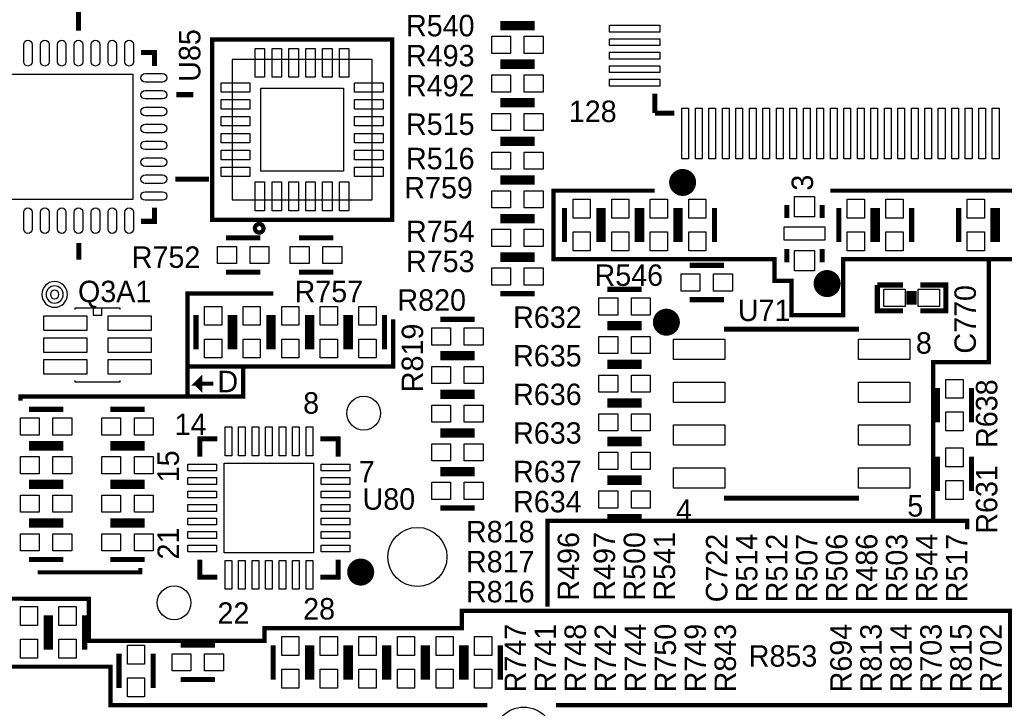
# Model space of a CAD drawing. Extents: x -53 to 531, y -106 to 304.
# Tile 34 of 65: x 121 to 150, y 75 to 95. Entities that reach past the tile are written whole.
import ezdxf
from ezdxf.enums import TextEntityAlignment as Align

# ---------------------------------------------------------------- set-up
doc = ezdxf.new("R2010")
doc.units = 0
for name, color, linetype in [('BOARD_GEOMETRY_SILKSCREEN_TOP', 1, 'CONTINUOUS'), ('PACKAGE_GEOMETRY_SILKSCREEN_TOP', 4, 'CONTINUOUS'), ('PIN_TOP', 5, 'CONTINUOUS'), ('REF_DES_SILKSCREEN_TOP', 6, 'CONTINUOUS')]:
    doc.layers.add(name, color=color, linetype=linetype)

msp = doc.modelspace()

# ---------------------------------------------------------------- linework, layer by layer
at = {"layer": 'BOARD_GEOMETRY_SILKSCREEN_TOP', "const_width": 0.127}
for points in [[(139.827, 90.17), (136.8298, 90.17), (136.8298, 88.138), (143.383, 88.138), (143.383, 87.503), (143.891, 87.503), (143.891, 86.487), (145.415, 86.487), (145.415, 88.138), (155.829, 88.138), (155.829, 90.17), (145.034, 90.17)], [(148.082, 80.391), (148.082, 85.09), (149.733, 85.09), (149.733, 88.138)], [(128.524, 87.122), (125.984, 87.122), (125.984, 84.074), (121.031, 84.074), (121.031, 83.947)], [(132.08, 86.36), (132.08, 84.963), (125.984, 84.963)], [(125.984, 84.201), (125.984, 84.074), (127.635, 84.074), (127.635, 84.963)], [(126.746, 84.455), (126.238, 84.455), (126.365, 84.582), (126.365, 84.328), (126.238, 84.455)], [(149.098, 80.137), (149.098, 80.391), (136.652, 80.391), (136.652, 77.851)], [(121.539, 78.867), (124.587, 78.867), (124.587, 78.994)], [(115.8494, 78.105), (114.808, 78.105), (114.808, 76.073), (123.698, 76.073), (123.698, 74.93), (134.874, 74.93)], [(136.906, 74.93), (150.368, 74.93), (150.368, 77.724), (134.112, 77.724), (134.112, 77.216), (128.27, 77.216), (128.27, 76.835), (123.063, 76.835), (123.063, 78.0796), (115.824, 78.105)]]:
    msp.add_lwpolyline(points, dxfattribs=at)
at = {"layer": 'PACKAGE_GEOMETRY_SILKSCREEN_TOP'}
for points, const_width in [([(122.755406, 94.912688), (122.755406, 95.912686)], 0.1524), ([(136.271, 95.123), (135.255, 95.123)], 0.1524), ([(136.271, 94.996), (135.255, 94.996)], 0.1524), ([(128.237234, 89.310464), (126.713234, 89.310464), (126.713234, 94.644464), (132.047234, 94.644464), (132.047234, 89.310464), (128.237234, 89.310464)], 0.127), ([(125.005592, 93.862652), (125.005592, 94.262702), (124.605542, 94.262702)], 0.1524), ([(136.271, 93.98), (135.255, 93.98)], 0.1524), ([(136.271, 93.853), (135.255, 93.853)], 0.1524), ([(139.838938, 92.467938), (139.838938, 93.042994)], 0.150114), ([(126.15545, 93.012514), (125.655578, 93.012514)], 0.1524), ([(136.271, 92.837), (135.255, 92.837)], 0.1524), ([(135.255, 92.71), (136.271, 92.71)], 0.1524), ([(140.413994, 92.467938), (139.838938, 92.467938)], 0.150114), ([(135.255, 91.694), (136.271, 91.694)], 0.1524), ([(135.255, 91.567), (136.271, 91.567)], 0.1524), ([(125.625352, 90.512646), (126.62535, 90.512646)], 0.1524), ([(135.255, 90.551), (136.271, 90.551)], 0.1524), ([(136.271, 90.424), (135.255, 90.424)], 0.1524), ([(124.605542, 89.262458), (125.005592, 89.262458), (125.005592, 89.662508)], 0.1524), ([(137.16, 89.662), (137.16, 88.646)], 0.1524), ([(138.176, 89.662), (138.176, 88.646)], 0.1524), ([(138.303, 89.662), (138.303, 88.646)], 0.1524), ([(139.319, 89.662), (139.319, 88.646)], 0.1524), ([(139.446, 89.662), (139.446, 88.646)], 0.1524), ([(140.462, 89.662), (140.462, 88.646)], 0.1524), ([(140.589, 88.646), (140.589, 89.662)], 0.1524), ([(141.605, 88.646), (141.605, 89.662)], 0.1524), ([(143.746982, 89.359994), (143.746982, 89.749884)], 0.150114), ([(144.797018, 89.359994), (144.797018, 89.749884)], 0.150114), ([(145.288, 88.646), (145.288, 89.662)], 0.1524), ([(146.304, 88.646), (146.304, 89.662)], 0.1524), ([(146.431, 88.646), (146.431, 89.662)], 0.1524), ([(147.447, 88.646), (147.447, 89.662)], 0.1524), ([(148.844, 88.646), (148.844, 89.662)], 0.1524), ([(149.86, 88.646), (149.86, 89.662)], 0.1524), ([(149.987, 88.646), (149.987, 89.662)], 0.1524), ([(136.271, 89.408), (135.255, 89.408)], 0.1524), ([(135.255, 89.281), (136.271, 89.281)], 0.1524), ([(127.127, 88.773), (128.143, 88.773)], 0.1524), ([(130.302, 88.773), (129.286, 88.773)], 0.1524), ([(122.765566, 88.622632), (122.765566, 88.122506)], 0.1524), ([(143.746982, 88.050116), (143.746982, 88.440006)], 0.150114), ([(144.797018, 88.050116), (144.797018, 88.440006)], 0.150114), ([(135.255, 88.265), (136.271, 88.265)], 0.1524), ([(135.255, 88.138), (136.271, 88.138)], 0.1524), ([(141.8844, 87.9602), (140.8684, 87.9602)], 0.1524), ([(127.127, 87.757), (128.143, 87.757)], 0.1524), ([(130.302, 87.757), (129.286, 87.757)], 0.1524), ([(139.446, 87.249), (138.43, 87.249)], 0.1524), ([(147.193, 86.614), (146.431, 86.614), (146.431, 87.376)], 0.1524), ([(146.431, 87.376), (147.193, 87.376)], 0.1524), ([(147.3708, 87.1982), (147.3708, 86.7918)], 0.1524), ([(147.5232, 87.1982), (147.5232, 86.7918)], 0.1524), ([(147.701, 87.376), (148.463, 87.376), (148.463, 86.614), (147.701, 86.614)], 0.1524), ([(135.255, 87.122), (136.271, 87.122)], 0.1524), ([(141.8844, 86.9442), (140.8684, 86.9442)], 0.1524), ([(126.238, 86.487), (126.238, 85.471)], 0.1524), ([(127.254, 86.487), (127.254, 85.471)], 0.1524), ([(127.381, 86.487), (127.381, 85.471)], 0.1524), ([(128.397, 86.487), (128.397, 85.471)], 0.1524), ([(128.524, 86.487), (128.524, 85.471)], 0.1524), ([(129.54, 86.487), (129.54, 85.471)], 0.1524), ([(129.667, 86.487), (129.667, 85.471)], 0.1524), ([(130.683, 86.487), (130.683, 85.471)], 0.1524), ([(130.81, 85.471), (130.81, 86.487)], 0.1524), ([(131.826, 85.471), (131.826, 86.487)], 0.1524), ([(134.493, 86.36), (133.477, 86.36)], 0.1524), ([(139.446, 86.233), (138.43, 86.233)], 0.1524), ([(138.43, 86.106), (139.446, 86.106)], 0.1524), ([(141.891004, 86.065868), (145.890996, 86.065868)], 0.150114), ([(134.493, 85.344), (133.477, 85.344)], 0.1524), ([(134.493, 85.217), (133.477, 85.217)], 0.1524), ([(138.43, 85.09), (139.446, 85.09)], 0.1524), ([(138.43, 84.963), (139.446, 84.963)], 0.1524), ([(148.209, 84.328), (148.209, 83.312)], 0.1524), ([(149.225, 84.328), (149.225, 83.312)], 0.1524), ([(134.493, 84.201), (133.477, 84.201)], 0.1524), ([(134.493, 84.074), (133.477, 84.074)], 0.1524), ([(121.285, 83.693), (122.301, 83.693)], 0.1524), ([(123.698, 83.693), (124.714, 83.693)], 0.1524), ([(138.43, 83.947), (139.446, 83.947)], 0.1524), ([(139.446, 83.82), (138.43, 83.82)], 0.1524), ([(126.871984, 82.822034), (126.346966, 82.822034), (126.346966, 82.297016)], 0.150114), ([(130.447034, 82.297016), (130.447034, 82.822034), (129.922016, 82.822034)], 0.150114), ([(134.493, 83.058), (133.477, 83.058)], 0.1524), ([(134.493, 82.931), (133.477, 82.931)], 0.1524), ([(121.285, 82.677), (122.301, 82.677)], 0.1524), ([(121.285, 82.55), (122.301, 82.55)], 0.1524), ([(123.698, 82.677), (124.714, 82.677)], 0.1524), ([(123.698, 82.55), (124.714, 82.55)], 0.1524), ([(139.446, 82.804), (138.43, 82.804)], 0.1524), ([(138.43, 82.677), (139.446, 82.677)], 0.1524), ([(148.209, 82.296), (148.209, 81.28)], 0.1524), ([(149.225, 82.296), (149.225, 81.28)], 0.1524), ([(134.493, 81.915), (133.477, 81.915)], 0.1524), ([(134.493, 81.788), (133.477, 81.788)], 0.1524), ([(138.43, 81.661), (139.446, 81.661)], 0.1524), ([(121.285, 81.534), (122.301, 81.534)], 0.1524), ([(121.285, 81.407), (122.301, 81.407)], 0.1524), ([(123.698, 81.534), (124.714, 81.534)], 0.1524), ([(123.698, 81.407), (124.714, 81.407)], 0.1524), ([(139.446, 81.534), (138.43, 81.534)], 0.1524), ([(141.891004, 81.066132), (145.890996, 81.066132)], 0.150114), ([(134.493, 80.772), (133.477, 80.772)], 0.1524), ([(139.446, 80.518), (138.43, 80.518)], 0.1524), ([(121.285, 80.391), (122.301, 80.391)], 0.1524), ([(121.285, 80.264), (122.301, 80.264)], 0.1524), ([(123.698, 80.391), (124.714, 80.391)], 0.1524), ([(123.698, 80.264), (124.714, 80.264)], 0.1524), ([(121.285, 79.248), (122.301, 79.248)], 0.1524), ([(123.698, 79.248), (124.714, 79.248)], 0.1524), ([(126.346966, 79.246984), (126.346966, 78.721966), (126.871984, 78.721966)], 0.150114), ([(129.922016, 78.721966), (130.447034, 78.721966), (130.447034, 79.246984)], 0.150114), ([(121.793, 77.597), (121.793, 76.581)], 0.1524), ([(121.92, 76.581), (121.92, 77.597)], 0.1524), ([(122.936, 76.581), (122.936, 77.597)], 0.1524), ([(125.7808, 76.708), (126.7968, 76.708)], 0.1524), ([(128.524, 75.692), (128.524, 76.708)], 0.1524), ([(129.54, 75.692), (129.54, 76.708)], 0.1524), ([(129.667, 75.692), (129.667, 76.708)], 0.1524), ([(130.683, 75.692), (130.683, 76.708)], 0.1524), ([(130.81, 75.692), (130.81, 76.708)], 0.1524), ([(131.826, 75.692), (131.826, 76.708)], 0.1524), ([(131.953, 76.708), (131.953, 75.692)], 0.1524), ([(132.969, 76.708), (132.969, 75.692)], 0.1524), ([(133.096, 75.692), (133.096, 76.708)], 0.1524), ([(134.112, 75.692), (134.112, 76.708)], 0.1524), ([(134.239, 76.708), (134.239, 75.692)], 0.1524), ([(135.255, 76.708), (135.255, 75.692)], 0.1524), ([(123.952, 75.438), (123.952, 76.454)], 0.1524), ([(124.968, 75.438), (124.968, 76.454)], 0.1524), ([(125.7808, 75.692), (126.7968, 75.692)], 0.1524)]:
    msp.add_lwpolyline(points, dxfattribs=dict(at, const_width=const_width))
for points in [[(131.45516, 89.902538), (131.45516, 94.05239), (127.305308, 94.05239), (127.305308, 89.902538), (131.45516, 89.902538)], [(123.9901, 86.6521), (123.9901, 86.6902), (122.6439, 86.6902), (122.6439, 86.6521)], [(123.19, 86.6902), (123.19, 86.487), (123.444, 86.487), (123.444, 86.6902)], [(122.6439, 84.5058), (123.9901, 84.5058), (123.9901, 84.5439)], [(122.6439, 84.5439), (122.6439, 84.5058)]]:
    msp.add_lwpolyline(points, dxfattribs=at)
for points, const_width in [([(140.85951, 90.414094, 1.00003), (140.459206, 90.414094, 0.99997), (140.85951, 90.414094)], 0.40005), ([(128.237234, 89.056464, 1), (127.983234, 89.056464, 1), (128.237234, 89.056464)], 0.127), ([(145.142966, 87.418926, 0.999735), (144.742154, 87.41918, 1.000265), (145.142966, 87.418926)], 0.40005), ([(140.378688, 86.27491, 0.99995), (139.978638, 86.27491, 1.00005), (140.378688, 86.27491)], 0.40005), ([(131.318, 78.875382, 1.00009), (130.917696, 78.875382, 0.99991), (131.318, 78.875382)], 0.40005)]:
    msp.add_lwpolyline(points, format="xyb", dxfattribs=dict(at, const_width=const_width))
for points in [[(122.428, 87.0966, 1), (121.666, 87.0966, 1), (122.428, 87.0966)], [(122.301, 87.0966, 1), (121.793, 87.0966, 1), (122.301, 87.0966)], [(122.174, 87.0966, 1), (121.92, 87.0966, 1), (122.174, 87.0966)]]:
    msp.add_lwpolyline(points, format="xyb", dxfattribs=at)
at = {"layer": 'PIN_TOP'}
for points in [[(139.989052, 95.068009), (139.989052, 94.868111), (138.488928, 94.868111), (138.488928, 95.068009)], [(135.5598, 94.234), (135.001, 94.234), (135.001, 94.742), (135.5598, 94.742)], [(136.525, 94.234), (135.9662, 94.234), (135.9662, 94.742), (136.525, 94.742)], [(139.989052, 94.667959), (139.989052, 94.468061), (138.488928, 94.468061), (138.488928, 94.667959)], [(128.270254, 93.527626), (127.990346, 93.527626), (127.990346, 94.37751), (128.270254, 94.37751)], [(128.770126, 93.527626), (128.490218, 93.527626), (128.490218, 94.37751), (128.770126, 94.37751)], [(129.270252, 93.527626), (128.990344, 93.527626), (128.990344, 94.37751), (129.270252, 94.37751)], [(129.770124, 93.527626), (129.490216, 93.527626), (129.490216, 94.37751), (129.770124, 94.37751)], [(130.27025, 93.527626), (129.990342, 93.527626), (129.990342, 94.37751), (130.27025, 94.37751)], [(130.770122, 93.527626), (130.490214, 93.527626), (130.490214, 94.37751), (130.770122, 94.37751)], [(139.989052, 94.267909), (139.989052, 94.068011), (138.488928, 94.068011), (138.488928, 94.267909)], [(139.989052, 93.867859), (139.989052, 93.667961), (138.488928, 93.667961), (138.488928, 93.867859)], [(120.65127, 89.90838), (120.65127, 93.61678), (124.35967, 93.61678), (124.35967, 89.90838)], [(135.5598, 93.091), (135.001, 93.091), (135.001, 93.599), (135.5598, 93.599)], [(136.525, 93.091), (135.9662, 93.091), (135.9662, 93.599), (136.525, 93.599)], [(139.989052, 93.468063), (139.989052, 93.268165), (138.488928, 93.268165), (138.488928, 93.468063)], [(127.830072, 93.367352), (127.830072, 93.087444), (126.980188, 93.087444), (126.980188, 93.367352)], [(130.605276, 90.752422), (128.155192, 90.752422), (128.155192, 93.202506), (130.605276, 93.202506)], [(131.78028, 93.367352), (131.78028, 93.087444), (130.930396, 93.087444), (130.930396, 93.367352)], [(127.830072, 92.86748), (127.830072, 92.587572), (126.980188, 92.587572), (126.980188, 92.86748)], [(131.78028, 92.86748), (131.78028, 92.587572), (130.930396, 92.587572), (130.930396, 92.86748)], [(140.839063, 91.117928), (140.639165, 91.117928), (140.639165, 92.618052), (140.839063, 92.618052)], [(141.238859, 91.117928), (141.038961, 91.117928), (141.038961, 92.618052), (141.238859, 92.618052)], [(141.638909, 91.117928), (141.439011, 91.117928), (141.439011, 92.618052), (141.638909, 92.618052)], [(142.038959, 91.117928), (141.839061, 91.117928), (141.839061, 92.618052), (142.038959, 92.618052)], [(142.439009, 91.117928), (142.239111, 91.117928), (142.239111, 92.618052), (142.439009, 92.618052)], [(142.839059, 91.117928), (142.639161, 91.117928), (142.639161, 92.618052), (142.839059, 92.618052)], [(143.238855, 91.117928), (143.038957, 91.117928), (143.038957, 92.618052), (143.238855, 92.618052)], [(143.638905, 91.117928), (143.439007, 91.117928), (143.439007, 92.618052), (143.638905, 92.618052)], [(144.038955, 91.117928), (143.839057, 91.117928), (143.839057, 92.618052), (144.038955, 92.618052)], [(144.439005, 91.117928), (144.239107, 91.117928), (144.239107, 92.618052), (144.439005, 92.618052)], [(144.839055, 91.117928), (144.639157, 91.117928), (144.639157, 92.618052), (144.839055, 92.618052)], [(145.238851, 91.117928), (145.038953, 91.117928), (145.038953, 92.618052), (145.238851, 92.618052)], [(145.638901, 91.117928), (145.439003, 91.117928), (145.439003, 92.618052), (145.638901, 92.618052)], [(146.038951, 91.117928), (145.839053, 91.117928), (145.839053, 92.618052), (146.038951, 92.618052)], [(146.439001, 91.117928), (146.239103, 91.117928), (146.239103, 92.618052), (146.439001, 92.618052)], [(146.839051, 91.117928), (146.639153, 91.117928), (146.639153, 92.618052), (146.839051, 92.618052)], [(147.238847, 91.117928), (147.038949, 91.117928), (147.038949, 92.618052), (147.238847, 92.618052)], [(147.638897, 91.117928), (147.438999, 91.117928), (147.438999, 92.618052), (147.638897, 92.618052)], [(148.038947, 91.117928), (147.839049, 91.117928), (147.839049, 92.618052), (148.038947, 92.618052)], [(148.438997, 91.117928), (148.239099, 91.117928), (148.239099, 92.618052), (148.438997, 92.618052)], [(148.839047, 91.117928), (148.639149, 91.117928), (148.639149, 92.618052), (148.839047, 92.618052)], [(149.238843, 91.117928), (149.038945, 91.117928), (149.038945, 92.618052), (149.238843, 92.618052)], [(149.638893, 91.117928), (149.438995, 91.117928), (149.438995, 92.618052), (149.638893, 92.618052)], [(150.038943, 91.117928), (149.839045, 91.117928), (149.839045, 92.618052), (150.038943, 92.618052)], [(127.830072, 92.367354), (127.830072, 92.087446), (126.980188, 92.087446), (126.980188, 92.367354)], [(131.78028, 92.367354), (131.78028, 92.087446), (130.930396, 92.087446), (130.930396, 92.367354)], [(135.001, 92.456), (135.5598, 92.456), (135.5598, 91.948), (135.001, 91.948)], [(135.9662, 92.456), (136.525, 92.456), (136.525, 91.948), (135.9662, 91.948)], [(127.830072, 91.867482), (127.830072, 91.587574), (126.980188, 91.587574), (126.980188, 91.867482)], [(131.78028, 91.867482), (131.78028, 91.587574), (130.930396, 91.587574), (130.930396, 91.867482)], [(127.830072, 91.367356), (127.830072, 91.087448), (126.980188, 91.087448), (126.980188, 91.367356)], [(131.78028, 91.367356), (131.78028, 91.087448), (130.930396, 91.087448), (130.930396, 91.367356)], [(135.001, 91.313), (135.5598, 91.313), (135.5598, 90.805), (135.001, 90.805)], [(135.9662, 91.313), (136.525, 91.313), (136.525, 90.805), (135.9662, 90.805)], [(127.830072, 90.867484), (127.830072, 90.587576), (126.980188, 90.587576), (126.980188, 90.867484)], [(131.78028, 90.867484), (131.78028, 90.587576), (130.930396, 90.587576), (130.930396, 90.867484)], [(128.270254, 89.577418), (127.990346, 89.577418), (127.990346, 90.427302), (128.270254, 90.427302)], [(128.770126, 89.577418), (128.490218, 89.577418), (128.490218, 90.427302), (128.770126, 90.427302)], [(129.270252, 89.577418), (128.990344, 89.577418), (128.990344, 90.427302), (129.270252, 90.427302)], [(129.770124, 89.577418), (129.490216, 89.577418), (129.490216, 90.427302), (129.770124, 90.427302)], [(130.27025, 89.577418), (129.990342, 89.577418), (129.990342, 90.427302), (130.27025, 90.427302)], [(130.770122, 89.577418), (130.490214, 89.577418), (130.490214, 90.427302), (130.770122, 90.427302)], [(135.5598, 89.662), (135.001, 89.662), (135.001, 90.17), (135.5598, 90.17)], [(136.525, 89.662), (135.9662, 89.662), (135.9662, 90.17), (136.525, 90.17)], [(137.922, 89.916), (137.922, 89.3572), (137.414, 89.3572), (137.414, 89.916)], [(139.065, 89.916), (139.065, 89.3572), (138.557, 89.3572), (138.557, 89.916)], [(140.208, 89.916), (140.208, 89.3572), (139.7, 89.3572), (139.7, 89.916)], [(140.843, 89.3572), (140.843, 89.916), (141.351, 89.916), (141.351, 89.3572)], [(144.571974, 89.400126), (143.972026, 89.400126), (143.972026, 90.000074), (144.571974, 90.000074)], [(145.542, 89.3572), (145.542, 89.916), (146.05, 89.916), (146.05, 89.3572)], [(146.685, 89.3572), (146.685, 89.916), (147.193, 89.916), (147.193, 89.3572)], [(149.098, 89.3572), (149.098, 89.916), (149.606, 89.916), (149.606, 89.3572)], [(135.001, 89.027), (135.5598, 89.027), (135.5598, 88.519), (135.001, 88.519)], [(135.9662, 89.027), (136.525, 89.027), (136.525, 88.519), (135.9662, 88.519)], [(144.871948, 88.699975), (143.672052, 88.699975), (143.672052, 89.100025), (144.871948, 89.100025)], [(137.922, 88.9508), (137.922, 88.392), (137.414, 88.392), (137.414, 88.9508)], [(139.065, 88.9508), (139.065, 88.392), (138.557, 88.392), (138.557, 88.9508)], [(140.208, 88.9508), (140.208, 88.392), (139.7, 88.392), (139.7, 88.9508)], [(140.843, 88.392), (140.843, 88.9508), (141.351, 88.9508), (141.351, 88.392)], [(145.542, 88.392), (145.542, 88.9508), (146.05, 88.9508), (146.05, 88.392)], [(146.685, 88.392), (146.685, 88.9508), (147.193, 88.9508), (147.193, 88.392)], [(149.098, 88.392), (149.098, 88.9508), (149.606, 88.9508), (149.606, 88.392)], [(126.873, 88.519), (127.4318, 88.519), (127.4318, 88.011), (126.873, 88.011)], [(127.8382, 88.519), (128.397, 88.519), (128.397, 88.011), (127.8382, 88.011)], [(129.5908, 88.011), (129.032, 88.011), (129.032, 88.519), (129.5908, 88.519)], [(130.556, 88.011), (129.9972, 88.011), (129.9972, 88.519), (130.556, 88.519)], [(144.571974, 87.799926), (143.972026, 87.799926), (143.972026, 88.399874), (144.571974, 88.399874)], [(135.001, 87.884), (135.5598, 87.884), (135.5598, 87.376), (135.001, 87.376)], [(135.9662, 87.884), (136.525, 87.884), (136.525, 87.376), (135.9662, 87.376)], [(141.1732, 87.1982), (140.6144, 87.1982), (140.6144, 87.7062), (141.1732, 87.7062)], [(142.1384, 87.1982), (141.5796, 87.1982), (141.5796, 87.7062), (142.1384, 87.7062)], [(138.7348, 86.487), (138.176, 86.487), (138.176, 86.995), (138.7348, 86.995)], [(139.7, 86.487), (139.1412, 86.487), (139.1412, 86.995), (139.7, 86.995)], [(146.6215, 86.741), (146.6215, 87.249), (147.2565, 87.249), (147.2565, 86.741)], [(147.6375, 86.741), (147.6375, 87.249), (148.2725, 87.249), (148.2725, 86.741)], [(127, 86.741), (127, 86.1822), (126.492, 86.1822), (126.492, 86.741)], [(128.143, 86.741), (128.143, 86.1822), (127.635, 86.1822), (127.635, 86.741)], [(129.286, 86.741), (129.286, 86.1822), (128.778, 86.1822), (128.778, 86.741)], [(130.429, 86.741), (130.429, 86.1822), (129.921, 86.1822), (129.921, 86.741)], [(131.064, 86.1822), (131.064, 86.741), (131.572, 86.741), (131.572, 86.1822)], [(121.7295, 86.0298), (121.7295, 86.4616), (122.9995, 86.4616), (122.9995, 86.0298)], [(123.6345, 86.0298), (123.6345, 86.4616), (124.9045, 86.4616), (124.9045, 86.0298)], [(133.7818, 85.598), (133.223, 85.598), (133.223, 86.106), (133.7818, 86.106)], [(134.747, 85.598), (134.1882, 85.598), (134.1882, 86.106), (134.747, 86.106)], [(121.7295, 85.3821), (121.7295, 85.8139), (122.9995, 85.8139), (122.9995, 85.3821)], [(123.6345, 85.3821), (123.6345, 85.8139), (124.9045, 85.8139), (124.9045, 85.3821)], [(138.176, 85.852), (138.7348, 85.852), (138.7348, 85.344), (138.176, 85.344)], [(139.1412, 85.852), (139.7, 85.852), (139.7, 85.344), (139.1412, 85.344)], [(127, 85.7758), (127, 85.217), (126.492, 85.217), (126.492, 85.7758)], [(128.143, 85.7758), (128.143, 85.217), (127.635, 85.217), (127.635, 85.7758)], [(129.286, 85.7758), (129.286, 85.217), (128.778, 85.217), (128.778, 85.7758)], [(130.429, 85.7758), (130.429, 85.217), (129.921, 85.217), (129.921, 85.7758)], [(131.064, 85.217), (131.064, 85.7758), (131.572, 85.7758), (131.572, 85.217)], [(140.391134, 85.171026), (140.391134, 85.770974), (141.91107, 85.770974), (141.91107, 85.171026)], [(145.87093, 85.171026), (145.87093, 85.770974), (147.390866, 85.770974), (147.390866, 85.171026)], [(121.7295, 84.7344), (121.7295, 85.1662), (122.9995, 85.1662), (122.9995, 84.7344)], [(123.6345, 84.7344), (123.6345, 85.1662), (124.9045, 85.1662), (124.9045, 84.7344)], [(133.7818, 84.455), (133.223, 84.455), (133.223, 84.963), (133.7818, 84.963)], [(134.747, 84.455), (134.1882, 84.455), (134.1882, 84.963), (134.747, 84.963)], [(138.176, 84.709), (138.7348, 84.709), (138.7348, 84.201), (138.176, 84.201)], [(139.1412, 84.709), (139.7, 84.709), (139.7, 84.201), (139.1412, 84.201)], [(140.391134, 83.901026), (140.391134, 84.500974), (141.91107, 84.500974), (141.91107, 83.901026)], [(145.87093, 83.901026), (145.87093, 84.500974), (147.390866, 84.500974), (147.390866, 83.901026)], [(148.971, 84.582), (148.971, 84.0232), (148.463, 84.0232), (148.463, 84.582)], [(133.7818, 83.312), (133.223, 83.312), (133.223, 83.82), (133.7818, 83.82)], [(134.747, 83.312), (134.1882, 83.312), (134.1882, 83.82), (134.747, 83.82)], [(138.7348, 83.058), (138.176, 83.058), (138.176, 83.566), (138.7348, 83.566)], [(139.7, 83.058), (139.1412, 83.058), (139.1412, 83.566), (139.7, 83.566)], [(148.971, 83.6168), (148.971, 83.058), (148.463, 83.058), (148.463, 83.6168)], [(121.031, 83.439), (121.5898, 83.439), (121.5898, 82.931), (121.031, 82.931)], [(121.9962, 83.439), (122.555, 83.439), (122.555, 82.931), (121.9962, 82.931)], [(123.444, 83.439), (124.0028, 83.439), (124.0028, 82.931), (123.444, 82.931)], [(124.4092, 83.439), (124.968, 83.439), (124.968, 82.931), (124.4092, 82.931)], [(140.391134, 82.631026), (140.391134, 83.230974), (141.91107, 83.230974), (141.91107, 82.631026)], [(145.87093, 82.631026), (145.87093, 83.230974), (147.390866, 83.230974), (147.390866, 82.631026)], [(127.097155, 83.172046), (127.297053, 83.172046), (127.297053, 82.322162), (127.097155, 82.322162)], [(127.496951, 83.172046), (127.696849, 83.172046), (127.696849, 82.322162), (127.496951, 82.322162)], [(127.897001, 83.172046), (128.096899, 83.172046), (128.096899, 82.322162), (127.897001, 82.322162)], [(128.297051, 83.172046), (128.496949, 83.172046), (128.496949, 82.322162), (128.297051, 82.322162)], [(128.697101, 83.172046), (128.896999, 83.172046), (128.896999, 82.322162), (128.697101, 82.322162)], [(129.097151, 83.172046), (129.297049, 83.172046), (129.297049, 82.322162), (129.097151, 82.322162)], [(129.496947, 83.172046), (129.696845, 83.172046), (129.696845, 82.322162), (129.496947, 82.322162)], [(133.7818, 82.169), (133.223, 82.169), (133.223, 82.677), (133.7818, 82.677)], [(134.747, 82.169), (134.1882, 82.169), (134.1882, 82.677), (134.747, 82.677)], [(138.176, 82.423), (138.7348, 82.423), (138.7348, 81.915), (138.176, 81.915)], [(139.1412, 82.423), (139.7, 82.423), (139.7, 81.915), (139.1412, 81.915)], [(148.971, 82.55), (148.971, 81.9912), (148.463, 81.9912), (148.463, 82.55)], [(121.031, 82.296), (121.5898, 82.296), (121.5898, 81.788), (121.031, 81.788)], [(121.9962, 82.296), (122.555, 82.296), (122.555, 81.788), (121.9962, 81.788)], [(123.444, 82.296), (124.0028, 82.296), (124.0028, 81.788), (123.444, 81.788)], [(124.4092, 82.296), (124.968, 82.296), (124.968, 81.788), (124.4092, 81.788)], [(126.846838, 82.071845), (126.846838, 81.871947), (125.996954, 81.871947), (125.996954, 82.071845)], [(129.721991, 82.096991), (129.721991, 79.447009), (127.072009, 79.447009), (127.072009, 82.096991)], [(130.797046, 82.071845), (130.797046, 81.871947), (129.947162, 81.871947), (129.947162, 82.071845)], [(140.391134, 81.361026), (140.391134, 81.960974), (141.91107, 81.960974), (141.91107, 81.361026)], [(145.87093, 81.361026), (145.87093, 81.960974), (147.390866, 81.960974), (147.390866, 81.361026)], [(126.846838, 81.672049), (126.846838, 81.472151), (125.996954, 81.472151), (125.996954, 81.672049)], [(130.797046, 81.672049), (130.797046, 81.472151), (129.947162, 81.472151), (129.947162, 81.672049)], [(133.7818, 81.026), (133.223, 81.026), (133.223, 81.534), (133.7818, 81.534)], [(134.747, 81.026), (134.1882, 81.026), (134.1882, 81.534), (134.747, 81.534)], [(148.971, 81.5848), (148.971, 81.026), (148.463, 81.026), (148.463, 81.5848)], [(121.031, 81.153), (121.5898, 81.153), (121.5898, 80.645), (121.031, 80.645)], [(121.9962, 81.153), (122.555, 81.153), (122.555, 80.645), (121.9962, 80.645)], [(123.444, 81.153), (124.0028, 81.153), (124.0028, 80.645), (123.444, 80.645)], [(124.4092, 81.153), (124.968, 81.153), (124.968, 80.645), (124.4092, 80.645)], [(126.846838, 81.271999), (126.846838, 81.072101), (125.996954, 81.072101), (125.996954, 81.271999)], [(130.797046, 81.271999), (130.797046, 81.072101), (129.947162, 81.072101), (129.947162, 81.271999)], [(138.7348, 80.772), (138.176, 80.772), (138.176, 81.28), (138.7348, 81.28)], [(139.7, 80.772), (139.1412, 80.772), (139.1412, 81.28), (139.7, 81.28)], [(126.846838, 80.871949), (126.846838, 80.672051), (125.996954, 80.672051), (125.996954, 80.871949)], [(130.797046, 80.871949), (130.797046, 80.672051), (129.947162, 80.672051), (129.947162, 80.871949)], [(126.846838, 80.471899), (126.846838, 80.272001), (125.996954, 80.272001), (125.996954, 80.471899)], [(130.797046, 80.471899), (130.797046, 80.272001), (129.947162, 80.272001), (129.947162, 80.471899)], [(121.031, 80.01), (121.5898, 80.01), (121.5898, 79.502), (121.031, 79.502)], [(121.9962, 80.01), (122.555, 80.01), (122.555, 79.502), (121.9962, 79.502)], [(123.444, 80.01), (124.0028, 80.01), (124.0028, 79.502), (123.444, 79.502)], [(124.4092, 80.01), (124.968, 80.01), (124.968, 79.502), (124.4092, 79.502)], [(126.846838, 80.071849), (126.846838, 79.871951), (125.996954, 79.871951), (125.996954, 80.071849)], [(130.797046, 80.071849), (130.797046, 79.871951), (129.947162, 79.871951), (129.947162, 80.071849)], [(126.846838, 79.672053), (126.846838, 79.472155), (125.996954, 79.472155), (125.996954, 79.672053)], [(130.797046, 79.672053), (130.797046, 79.472155), (129.947162, 79.472155), (129.947162, 79.672053)], [(127.097155, 79.221838), (127.297053, 79.221838), (127.297053, 78.371954), (127.097155, 78.371954)], [(127.496951, 79.221838), (127.696849, 79.221838), (127.696849, 78.371954), (127.496951, 78.371954)], [(127.897001, 79.221838), (128.096899, 79.221838), (128.096899, 78.371954), (127.897001, 78.371954)], [(128.297051, 79.221838), (128.496949, 79.221838), (128.496949, 78.371954), (128.297051, 78.371954)], [(128.697101, 79.221838), (128.896999, 79.221838), (128.896999, 78.371954), (128.697101, 78.371954)], [(129.097151, 79.221838), (129.297049, 79.221838), (129.297049, 78.371954), (129.097151, 78.371954)], [(129.496947, 79.221838), (129.696845, 79.221838), (129.696845, 78.371954), (129.496947, 78.371954)], [(121.539, 77.851), (121.539, 77.2922), (121.031, 77.2922), (121.031, 77.851)], [(122.174, 77.2922), (122.174, 77.851), (122.682, 77.851), (122.682, 77.2922)], [(121.539, 76.8858), (121.539, 76.327), (121.031, 76.327), (121.031, 76.8858)], [(122.174, 76.327), (122.174, 76.8858), (122.682, 76.8858), (122.682, 76.327)], [(128.778, 76.4032), (128.778, 76.962), (129.286, 76.962), (129.286, 76.4032)], [(129.921, 76.4032), (129.921, 76.962), (130.429, 76.962), (130.429, 76.4032)], [(131.064, 76.4032), (131.064, 76.962), (131.572, 76.962), (131.572, 76.4032)], [(132.715, 76.962), (132.715, 76.4032), (132.207, 76.4032), (132.207, 76.962)], [(133.35, 76.4032), (133.35, 76.962), (133.858, 76.962), (133.858, 76.4032)], [(135.001, 76.962), (135.001, 76.4032), (134.493, 76.4032), (134.493, 76.962)], [(124.206, 76.1492), (124.206, 76.708), (124.714, 76.708), (124.714, 76.1492)], [(125.5268, 76.454), (126.0856, 76.454), (126.0856, 75.946), (125.5268, 75.946)], [(126.492, 76.454), (127.0508, 76.454), (127.0508, 75.946), (126.492, 75.946)], [(128.778, 75.438), (128.778, 75.9968), (129.286, 75.9968), (129.286, 75.438)], [(129.921, 75.438), (129.921, 75.9968), (130.429, 75.9968), (130.429, 75.438)], [(131.064, 75.438), (131.064, 75.9968), (131.572, 75.9968), (131.572, 75.438)], [(132.715, 75.9968), (132.715, 75.438), (132.207, 75.438), (132.207, 75.9968)], [(133.35, 75.438), (133.35, 75.9968), (133.858, 75.9968), (133.858, 75.438)], [(135.001, 75.9968), (135.001, 75.438), (134.493, 75.438), (134.493, 75.9968)], [(124.206, 75.184), (124.206, 75.7428), (124.714, 75.7428), (124.714, 75.184)]]:
    msp.add_lwpolyline(points, close=True, dxfattribs=at)
for points in [[(121.382536, 94.497652), (121.382536, 93.989652, -1), (121.128536, 93.989652), (121.128536, 94.497652, -1)], [(121.882408, 94.497652), (121.882408, 93.989652, -1), (121.628408, 93.989652), (121.628408, 94.497652, -1)], [(122.382534, 94.497652), (122.382534, 93.989652, -1), (122.128534, 93.989652), (122.128534, 94.497652, -1)], [(122.882406, 94.497652), (122.882406, 93.989652, -1), (122.628406, 93.989652), (122.628406, 94.497652, -1)], [(123.382532, 94.497652), (123.382532, 93.989652, -1), (123.128532, 93.989652), (123.128532, 94.497652, -1)], [(123.882404, 94.497652), (123.882404, 93.989652, -1), (123.628404, 93.989652), (123.628404, 94.497652, -1)], [(124.38253, 94.497652), (124.38253, 93.989652, -1), (124.12853, 93.989652), (124.12853, 94.497652, -1)], [(125.240542, 93.38564), (124.732542, 93.38564, -1), (124.732542, 93.63964), (125.240542, 93.63964, -1)], [(125.240542, 92.885514), (124.732542, 92.885514, -1), (124.732542, 93.139514), (125.240542, 93.139514, -1)], [(125.240542, 92.385642), (124.732542, 92.385642, -1), (124.732542, 92.639642), (125.240542, 92.639642, -1)], [(125.240542, 91.885516), (124.732542, 91.885516, -1), (124.732542, 92.139516), (125.240542, 92.139516, -1)], [(125.240542, 91.385644), (124.732542, 91.385644, -1), (124.732542, 91.639644), (125.240542, 91.639644, -1)], [(125.240542, 90.885518), (124.732542, 90.885518, -1), (124.732542, 91.139518), (125.240542, 91.139518, -1)], [(125.240542, 90.385646), (124.732542, 90.385646, -1), (124.732542, 90.639646), (125.240542, 90.639646, -1)], [(125.240542, 89.88552), (124.732542, 89.88552, -1), (124.732542, 90.13952), (125.240542, 90.13952, -1)], [(121.382536, 89.535508), (121.382536, 89.027508, -1), (121.128536, 89.027508), (121.128536, 89.535508, -1)], [(121.882408, 89.535508), (121.882408, 89.027508, -1), (121.628408, 89.027508), (121.628408, 89.535508, -1)], [(122.382534, 89.535508), (122.382534, 89.027508, -1), (122.128534, 89.027508), (122.128534, 89.535508, -1)], [(122.882406, 89.535508), (122.882406, 89.027508, -1), (122.628406, 89.027508), (122.628406, 89.535508, -1)], [(123.382532, 89.535508), (123.382532, 89.027508, -1), (123.128532, 89.027508), (123.128532, 89.535508, -1)], [(123.882404, 89.535508), (123.882404, 89.027508, -1), (123.628404, 89.027508), (123.628404, 89.535508, -1)], [(124.38253, 89.535508), (124.38253, 89.027508, -1), (124.12853, 89.027508), (124.12853, 89.535508, -1)]]:
    msp.add_lwpolyline(points, format="xyb", close=True, dxfattribs=at)
for centre, radius in [((131.206494, 83.581494), 0.499999), ((132.80009, 79.323946), 0.87503), ((125.587506, 77.962506), 0.499999), ((135.950198, 73.973944), 0.900049)]:
    msp.add_circle(centre, radius, dxfattribs=at)

# ---------------------------------------------------------------- texts
at = {"layer": 'BOARD_GEOMETRY_SILKSCREEN_TOP', "width": 1.0004}
msp.add_text('D', height=0.635, dxfattribs=at).set_placement((126.873, 84.201))
at = {"layer": 'PACKAGE_GEOMETRY_SILKSCREEN_TOP', "width": 1.0004}
for s, p in [('128', (137.287, 92.202)), ('8', (147.574, 85.344)), ('8', (129.413, 83.566)), ('14', (125.603, 82.931)), ('7', (131.064, 81.534)), ('5', (147.32, 80.518)), ('4', (140.462, 80.391)), ('22', (126.873, 77.343)), ('28', (129.413, 77.47))]:
    msp.add_text(s, height=0.635, dxfattribs=at).set_placement(p)
for s, p in [('3', (144.526, 90.17)), ('15', (125.73, 81.534)), ('21', (125.73, 79.248))]:
    msp.add_text(s, height=0.635, rotation=90, dxfattribs=at).set_placement(p)
at = {"layer": 'REF_DES_SILKSCREEN_TOP', "width": 1.0004}
for s, p in [('R540', (133.477, 94.742)), ('R493', (133.477, 93.853)), ('R492', (133.477, 92.964)), ('R515', (133.477, 91.821)), ('R516', (133.477, 90.805)), ('R759', (133.4262, 89.9414)), ('R754', (133.477, 88.646)), ('R752', (125.349, 87.884)), ('R753', (133.477, 87.757254)), ('R546', (139.065, 87.3506)), ('Q3A1', (123.825, 86.868)), ('R757', (130.175, 86.868)), ('R820', (133.223, 86.614)), ('R632', (136.652, 86.106254)), ('U71', (143.0782, 86.3092)), ('R635', (136.652, 84.963254)), ('R636', (136.652, 83.820254)), ('R633', (136.652, 82.677254)), ('R637', (136.652, 81.534254)), ('U80', (131.953, 80.7212)), ('R634', (136.652, 80.645)), ('R818', (135.255, 79.756)), ('R817', (135.255, 78.867)), ('R816', (135.255, 77.978254)), ('R853', (143.637, 76.073))]:
    msp.add_text(s, height=0.635, dxfattribs=at).set_placement(p, align=Align.CENTER)
for s, p in [('U85', (126.365, 93.3958)), ('C770', (149.352, 85.344))]:
    msp.add_text(s, height=0.635, rotation=90, dxfattribs=at).set_placement(p)
for s, p in [('R819', (132.969, 85.217)), ('R638', (149.987, 83.566)), ('R631', (149.987, 81.026)), ('R496', (137.5918, 79.0448)), ('R497', (138.6586, 79.0448)), ('R500', (139.5476, 79.0448)), ('R541', (140.4366, 79.0448)), ('C722', (141.986, 78.994)), ('R514', (142.875, 78.994)), ('R512', (143.764, 78.994)), ('R507', (144.653, 78.994)), ('R506', (145.542, 78.994)), ('R486', (146.431, 78.994)), ('R503', (147.32, 78.994)), ('R544', (148.209, 78.994)), ('R517', (149.098, 78.994)), ('R747', (136.017, 76.327)), ('R741', (136.906, 76.327)), ('R748', (137.795, 76.327)), ('R742', (138.684, 76.327)), ('R744', (139.573, 76.327)), ('R750', (140.462, 76.327)), ('R749', (141.351, 76.327)), ('R843', (142.24, 76.327)), ('R694', (145.669, 76.327)), ('R813', (146.558, 76.327)), ('R814', (147.447, 76.327)), ('R703', (148.336, 76.327)), ('R815', (149.225, 76.327)), ('R702', (150.114, 76.327))]:
    msp.add_text(s, height=0.635, rotation=90, dxfattribs=at).set_placement(p, align=Align.CENTER)

doc.saveas('drawing.dxf')
